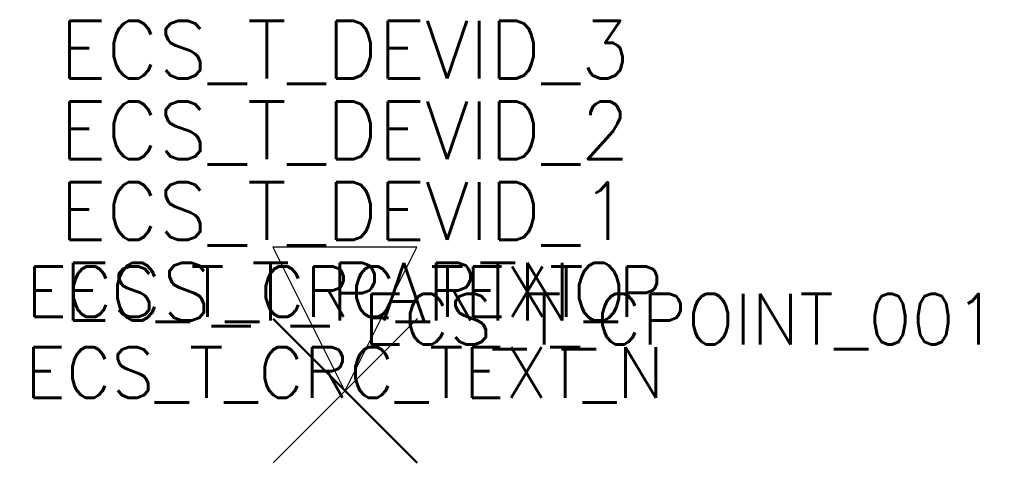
# Model space of a CAD drawing. Extents: x 513.5 to 540.8, y 288 to 300.3.
import ezdxf
from ezdxf.enums import TextEntityAlignment as Align

# ---------------------------------------------------------------- set-up
doc = ezdxf.new("R2010")
doc.units = 0
doc.header["$LTSCALE"] = 25
for name, color, linetype in [('ECS_LEV_SYM_CPOINT', 7, 'CONTINUOUS'), ('ECS_LEV_SYM_DEVID', 7, 'CONTINUOUS'), ('ECS_LEV_SYM_GEO_SCM', 7, 'CONTINUOUS'), ('ECS_LEV_SYM_M_CP', 3, 'CONTINUOUS'), ('ECS_LEV_SYM_M_PN', 1, 'CONTINUOUS'), ('ECS_LEV_SYM_M_RP', 1, 'CONTINUOUS'), ('ECS_LEV_SYMCR', 7, 'CONTINUOUS')]:
    doc.layers.add(name, color=color, linetype=linetype)
doc.styles.add('ROMANS', font='ROMANS.SHX', dxfattribs={"oblique": 0.017453, "height": 1})

msp = doc.modelspace()

# ---------------------------------------------------------------- linework, layer by layer
at = {"layer": 'ECS_LEV_SYM_GEO_SCM', "color": 0}
msp.add_lwpolyline([(520.5, 292), (524.5, 288)], dxfattribs=at)
at = {"layer": 'ECS_LEV_SYM_M_CP', "color": 3, "linetype": 'Continuous'}
for p, q in [((520.52, 292.02), (524.52, 288.02)), ((520.52, 288.02), (524.52, 292.02))]:
    msp.add_line(p, q, dxfattribs=at)
at = {"layer": 'ECS_LEV_SYM_M_RP', "linetype": 'Continuous'}
msp.add_lwpolyline([(522.5, 290), (524.5, 294), (520.5, 294)], close=True, dxfattribs=at)

# ---------------------------------------------------------------- texts
at = {"layer": 'ECS_LEV_SYM_CPOINT', "linetype": 'Continuous', "style": 'ROMANS'}
msp.add_attdef('ECS_T_CPOINT_001', text='?', height=1.4, dxfattribs=at).set_placement((523, 292), align=Align.MIDDLE_LEFT)
at = {"layer": 'ECS_LEV_SYM_DEVID', "linetype": 'Continuous', "style": 'ROMANS'}
for tag, text, p in [('ECS_T_DEVID_3', '', (522.5, 299.48)), ('ECS_T_DEVID_2', '', (522.5, 297.24)), ('ECS_T_DEVID_1', 'W', (522.5, 295))]:
    msp.add_attdef(tag, text=text, height=1.6, dxfattribs=at).set_placement(p, align=Align.MIDDLE_CENTER)
at = {"layer": 'ECS_LEV_SYM_M_PN', "linetype": 'Continuous', "style": 'ROMANS'}
msp.add_attdef('ECS_T_PARTNO', text=' ', height=1.6, dxfattribs=at).set_placement((522.5, 292.76), align=Align.MIDDLE_CENTER)
at = {"layer": 'ECS_LEV_SYMCR', "color": 0, "linetype": 'Continuous', "style": 'ROMANS'}
for tag, p in [('ECS_T_CRC_TEXT_P', (522.5, 292.76)), ('ECS_T_CRC_TEXT_N', (522.5, 290.52))]:
    msp.add_attdef(tag, text=' ', height=1.4, dxfattribs=at).set_placement(p, align=Align.MIDDLE_CENTER)

doc.saveas('drawing.dxf')
